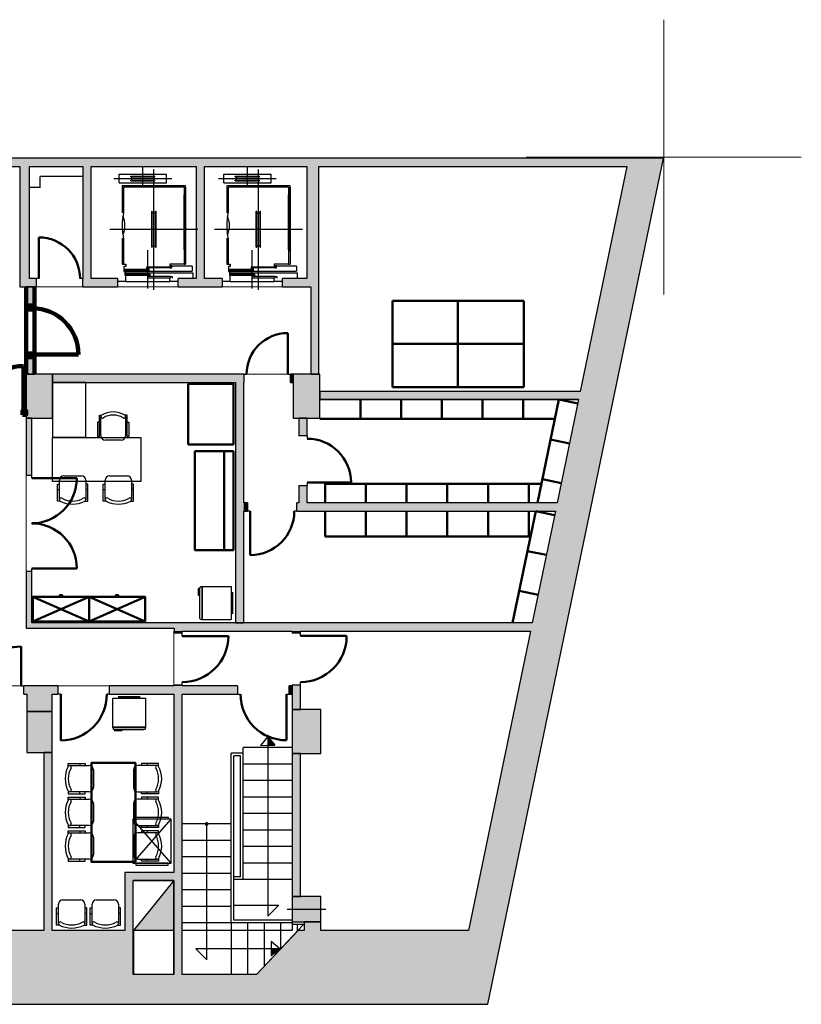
# Model space of a CAD drawing. Header units: metres. Extents: x -1 to 430, y -6 to 34.
# Tile 5 of 5: x 416 to 430, y 13 to 31. Entities that reach past the tile are written whole.
import ezdxf

# ---------------------------------------------------------------- set-up
doc = ezdxf.new("R2010")
doc.units = ezdxf.units.M
doc.linetypes.add('CONTINUA', pattern=[0])
doc.linetypes.add('VERDECKT', pattern=[9.525, 6.35, -3.175])
for name, color, linetype, lineweight in [('3D PS-1 MUR', 7, 'CONTINUA', 25), ('3D PS-1 MUR NOU', 7, 'CONTINUA', 25), ('3D PS-1 PILAR', 7, 'CONTINUA', 25), ('PS-1  REVESTIMENT pintat (blau fosc)', 7, 'CONTINUA', 25), ('PS-1 ESCALES 2D', 7, 'CONTINUA', 25), ('PS-1 MOBLES', 7, 'CONTINUA', 25), ('PS-1 REVESTIMENT  enguixat i pintat (lila)', 7, 'CONTINUA', 25)]:
    doc.layers.add(name, color=color, linetype=linetype, lineweight=lineweight)

# ---------------------------------------------------------------- blocks, each defined once
blk = doc.blocks.new('OBJETO_COMPLEJO_1')
at = {"layer": 'PS-1 ESCALES 2D', "color": 7, "lineweight": 25, "transparency": 33554687}
for start, end in [(90, 270), (270, 90)]:
    blk.add_arc((419.176, 16.121), 0.025, start, end, dxfattribs=at)

msp = doc.modelspace()

# ---------------------------------------------------------------- hatches: boundary and pattern name
at = {"layer": '3D PS-1 MUR', "linetype": 'CONTINUA', "lineweight": 18, "true_color": 0xa0a0a0, "transparency": 33554687}
for points in [[(426.846, 28.23), (403.259, 28.23), (403.259, 28.08), (426.815, 28.08)], [(424.29, 12.841), (427.479, 28.23), (426.846, 28.23), (425.095, 19.781), (425.095, 19.781), (425.064, 19.631), (425.064, 19.631), (423.657, 12.841)], [(415.777, 28.08), (415.777, 26.041), (415.957, 26.041), (415.957, 28.08)], [(417.076, 26.041), (417.076, 28.08), (416.926, 28.08), (416.926, 26.041)], [(419.137, 26.041), (419.137, 28.08), (418.987, 28.08), (418.987, 26.041)], [(421.217, 26.041), (421.217, 28.08), (420.997, 28.08), (420.997, 26.041)], [(416.076, 25.891), (416.076, 26.041), (415.777, 26.041), (415.777, 25.891)], [(416.926, 25.891), (417.556, 25.891), (417.556, 26.041), (416.926, 26.041)], [(418.656, 25.891), (419.458, 25.891), (419.458, 26.041), (418.656, 26.041)], [(420.557, 25.891), (421.217, 25.891), (421.217, 26.041), (420.557, 26.041)], [(421.217, 24.301), (421.217, 25.891), (421.067, 25.891), (421.067, 24.301)], [(419.851, 24.301), (416.376, 24.301), (416.376, 24.151), (419.851, 24.151)], [(420.751, 24.301), (420.701, 24.301), (420.701, 24.151), (420.751, 24.151)], [(419.851, 19.781), (419.851, 24.151), (419.701, 24.151), (419.701, 19.781)], [(421.231, 23.841), (425.936, 23.841), (425.967, 23.991), (421.231, 23.991)], [(415.996, 22.46), (415.996, 23.501), (415.896, 23.501), (415.896, 22.46)], [(420.852, 23.501), (420.852, 23.18), (421.002, 23.18), (421.002, 23.501)], [(421.002, 21.961), (421.002, 22.28), (420.852, 22.28), (420.852, 21.961)], [(419.851, 21.811), (419.919, 21.811), (419.919, 21.961), (419.851, 21.961)], [(425.547, 21.961), (420.818, 21.961), (420.818, 21.811), (425.516, 21.811)], [(415.996, 19.681), (415.996, 20.721), (415.896, 20.721), (415.896, 19.681)], [(418.582, 19.781), (415.996, 19.781), (415.996, 19.681), (418.582, 19.681)], [(425.095, 19.781), (418.582, 19.781), (418.582, 19.631), (425.064, 19.631)], [(418.581, 19.631), (418.581, 19.59), (418.731, 19.59), (418.731, 19.631)], [(420.731, 19.631), (420.731, 19.591), (420.881, 19.591), (420.881, 19.631)], [(416.472, 18.631), (415.851, 18.631), (415.851, 18.481), (416.472, 18.481)], [(419.739, 18.631), (417.412, 18.631), (417.412, 18.481), (419.739, 18.481)], [(418.731, 18.651), (418.581, 18.651), (418.581, 18.631), (418.731, 18.631)], [(420.746, 18.631), (420.677, 18.631), (420.677, 18.481), (420.746, 18.481)], [(420.731, 18.481), (420.731, 18.201), (420.881, 18.201), (420.881, 18.651), (420.731, 18.651), (420.731, 18.631), (420.746, 18.631), (420.746, 18.481)], [(416.366, 18.17), (416.366, 18.481), (415.906, 18.481), (415.906, 18.17)], [(418.581, 18.481), (418.581, 13.381), (418.731, 13.381), (418.731, 18.481)], [(416.366, 14.181), (416.366, 17.42), (416.216, 17.42), (416.216, 14.181)], [(420.731, 17.401), (420.731, 14.801), (420.881, 14.801), (420.881, 17.401)], [(418.581, 15.241), (417.691, 15.241), (417.691, 15.091), (418.581, 15.091)], [(417.691, 15.091), (417.691, 13.381), (417.841, 13.381), (417.841, 15.091)], [(420.951, 14.341), (420.951, 14.185), (421.251, 14.185), (421.251, 14.341)], [(400.756, 12.841), (417.691, 12.841), (417.691, 14.181), (400.756, 14.181)], [(420.079, 13.381), (423.769, 13.381), (423.935, 14.185), (420.838, 14.185)], [(417.691, 12.841), (423.657, 12.841), (423.769, 13.381), (417.691, 13.381)]]:
    msp.add_hatch(color=253, dxfattribs=at).paths.add_polyline_path(points)
at = {"layer": '3D PS-1 MUR NOU', "linetype": 'CONTINUA', "lineweight": 18, "transparency": 33554687}
for points in [[(415.896, 25.891), (415.896, 25.552), (416.046, 25.552), (416.046, 25.891)], [(416.046, 24.301), (416.046, 24.612), (415.896, 24.612), (415.896, 24.301)]]:
    msp.add_hatch(color=220, dxfattribs=at).paths.add_polyline_path(points)
at = {"layer": '3D PS-1 PILAR', "linetype": 'CONTINUA', "lineweight": 18, "transparency": 33554687}
for points in [[(415.896, 23.501), (416.376, 23.501), (416.376, 24.301), (415.896, 24.301)], [(420.751, 23.501), (421.231, 23.501), (421.231, 24.301), (420.751, 24.301)], [(415.906, 17.42), (416.366, 17.42), (416.366, 18.17), (415.906, 18.17)], [(420.731, 17.401), (421.251, 17.401), (421.251, 18.201), (420.731, 18.201)], [(420.731, 14.341), (421.251, 14.341), (421.251, 14.801), (420.731, 14.801)]]:
    msp.add_hatch(color=9, dxfattribs=at).paths.add_polyline_path(points)
at = {"layer": 'PS-1 ESCALES 2D', "lineweight": 25, "transparency": 33554687}
msp.add_hatch(color=9, dxfattribs=at).paths.add_polyline_path([(418.581, 14.184), (418.581, 15.091), (417.843, 14.184)])

# ---------------------------------------------------------------- linework, layer by layer
at = {"layer": '3D PS-1 MUR', "color": 7, "linetype": 'CONTINUA', "lineweight": 25, "transparency": 33554687}
for p, q in [((426.846, 28.23), (403.259, 28.23)), ((424.29, 12.841), (427.479, 28.23)), ((427.479, 28.23), (426.846, 28.23)), ((408.093, 28.08), (415.777, 28.08)), ((415.777, 28.08), (415.777, 26.041)), ((415.957, 26.041), (415.957, 28.08)), ((415.957, 28.08), (416.926, 28.08)), ((416.926, 28.08), (416.926, 26.041)), ((417.076, 26.041), (417.076, 28.08)), ((417.076, 28.08), (418.987, 28.08)), ((418.987, 28.08), (418.987, 26.041)), ((419.137, 26.041), (419.137, 28.08)), ((419.137, 28.08), (420.997, 28.08)), ((420.997, 28.08), (420.997, 26.041)), ((421.217, 28.08), (426.815, 28.08)), ((421.217, 26.041), (421.217, 28.08)), ((426.815, 28.08), (425.967, 23.991)), ((415.777, 26.041), (415.777, 25.891)), ((416.076, 26.041), (415.957, 26.041)), ((416.076, 26.041), (416.076, 25.891)), ((416.126, 26.041), (416.076, 26.041)), ((416.926, 26.041), (416.876, 26.041)), ((416.926, 25.891), (416.926, 26.041)), ((417.556, 26.041), (417.076, 26.041)), ((417.556, 26.041), (417.556, 25.891)), ((418.656, 25.891), (418.656, 26.041)), ((418.987, 26.041), (418.656, 26.041)), ((419.458, 26.041), (419.137, 26.041)), ((419.458, 26.041), (419.458, 25.891)), ((420.557, 25.891), (420.557, 26.041)), ((420.997, 26.041), (420.557, 26.041)), ((421.217, 25.891), (421.217, 26.041)), ((415.777, 25.891), (416.076, 25.891)), ((416.926, 25.891), (417.556, 25.891)), ((418.656, 25.891), (419.458, 25.891)), ((420.557, 25.891), (421.067, 25.891)), ((421.067, 25.891), (421.067, 24.301)), ((421.217, 24.301), (421.217, 25.891)), ((419.851, 24.301), (416.376, 24.301)), ((416.376, 24.301), (416.376, 24.151)), ((419.851, 24.301), (419.851, 24.151)), ((419.851, 24.301), (419.901, 24.301)), ((420.651, 24.301), (420.701, 24.301)), ((420.701, 24.151), (420.701, 24.301)), ((420.751, 24.301), (420.701, 24.301)), ((420.751, 24.151), (420.751, 24.301)), ((421.067, 24.301), (421.217, 24.301)), ((416.376, 24.151), (419.701, 24.151)), ((419.701, 24.151), (419.701, 19.781)), ((419.851, 21.961), (419.851, 24.151)), ((420.701, 24.151), (420.751, 24.151)), ((425.967, 23.991), (421.231, 23.991)), ((421.231, 23.991), (421.231, 23.841)), ((421.231, 23.841), (425.936, 23.841)), ((425.936, 23.841), (425.547, 21.961)), ((415.996, 23.501), (415.896, 23.501)), ((415.896, 23.501), (415.896, 22.46)), ((415.996, 22.46), (415.996, 23.501)), ((420.852, 23.501), (420.852, 23.18)), ((421.002, 23.501), (420.852, 23.501)), ((421.002, 23.18), (421.002, 23.501)), ((421.002, 23.18), (420.852, 23.18)), ((421.002, 23.18), (421.002, 23.13)), ((415.996, 22.46), (415.896, 22.46)), ((415.996, 22.41), (415.996, 22.46)), ((420.852, 22.28), (421.002, 22.28)), ((420.852, 22.28), (420.852, 21.961)), ((421.002, 22.33), (421.002, 22.28)), ((421.002, 21.961), (421.002, 22.28)), ((419.919, 21.961), (419.851, 21.961)), ((419.919, 21.961), (419.919, 21.811)), ((420.818, 21.811), (420.818, 21.961)), ((420.852, 21.961), (420.818, 21.961)), ((425.547, 21.961), (421.002, 21.961)), ((419.851, 21.811), (419.919, 21.811)), ((419.851, 19.781), (419.851, 21.811)), ((419.969, 21.811), (419.919, 21.811)), ((420.818, 21.811), (420.768, 21.811)), ((420.818, 21.811), (425.516, 21.811)), ((425.516, 21.811), (425.095, 19.781)), ((415.996, 21.59), (415.996, 21.591)), ((415.896, 20.721), (415.996, 20.721)), ((415.896, 20.721), (415.896, 19.681)), ((415.996, 20.721), (415.996, 20.771)), ((415.996, 19.781), (415.996, 20.721)), ((418.582, 19.781), (415.996, 19.781)), ((425.095, 19.781), (418.582, 19.781)), ((419.701, 19.781), (419.851, 19.781)), ((415.896, 19.681), (415.996, 19.681)), ((415.996, 19.681), (418.582, 19.681)), ((418.581, 19.631), (418.581, 19.59)), ((418.582, 19.631), (418.581, 19.631)), ((418.731, 19.59), (418.581, 19.59)), ((418.582, 19.681), (418.582, 19.631)), ((418.731, 19.631), (420.731, 19.631)), ((418.731, 19.59), (418.731, 19.631)), ((418.731, 19.54), (418.731, 19.59)), ((420.731, 19.631), (420.731, 19.591)), ((420.881, 19.591), (420.731, 19.591)), ((420.881, 19.631), (425.064, 19.631)), ((420.881, 19.591), (420.881, 19.631)), ((420.881, 19.541), (420.881, 19.591)), ((425.064, 19.631), (423.935, 14.185)), ((415.801, 18.631), (415.851, 18.631)), ((415.851, 18.481), (415.851, 18.631)), ((416.472, 18.631), (415.851, 18.631)), ((416.472, 18.631), (416.472, 18.481)), ((417.412, 18.481), (417.412, 18.631)), ((418.581, 18.631), (417.412, 18.631)), ((418.581, 18.651), (418.731, 18.651)), ((418.581, 18.651), (418.581, 18.631)), ((418.731, 18.651), (418.731, 18.701)), ((418.731, 18.631), (418.731, 18.651)), ((419.739, 18.631), (418.731, 18.631)), ((419.739, 18.631), (419.739, 18.481)), ((420.677, 18.481), (420.677, 18.631)), ((420.731, 18.631), (420.677, 18.631)), ((420.731, 18.651), (420.881, 18.651)), ((420.731, 18.651), (420.731, 18.631)), ((420.881, 18.651), (420.881, 18.701)), ((420.881, 18.201), (420.881, 18.651)), ((415.851, 18.481), (415.906, 18.481)), ((415.906, 18.481), (415.906, 18.17)), ((416.366, 18.481), (416.472, 18.481)), ((416.366, 18.17), (416.366, 18.481)), ((416.522, 18.481), (416.472, 18.481)), ((417.412, 18.481), (417.362, 18.481)), ((417.412, 18.481), (418.581, 18.481)), ((418.581, 18.481), (418.581, 15.241)), ((418.731, 18.481), (419.739, 18.481)), ((418.731, 13.381), (418.731, 18.481)), ((419.739, 18.481), (419.789, 18.481)), ((420.627, 18.481), (420.677, 18.481)), ((420.677, 18.481), (420.731, 18.481)), ((420.731, 18.481), (420.731, 18.201)), ((415.906, 18.17), (416.366, 18.17)), ((420.731, 18.201), (420.881, 18.201)), ((416.366, 17.42), (416.216, 17.42)), ((416.216, 17.42), (416.216, 14.181)), ((416.366, 14.181), (416.366, 17.42)), ((420.731, 17.401), (420.731, 14.801)), ((420.881, 17.401), (420.731, 17.401)), ((420.881, 14.801), (420.881, 17.401)), ((418.581, 15.241), (417.691, 15.241)), ((417.691, 15.241), (417.691, 15.091)), ((417.691, 15.091), (417.691, 14.181)), ((417.841, 15.091), (418.581, 15.091)), ((417.841, 13.381), (417.841, 15.091)), ((418.581, 15.091), (418.581, 13.381)), ((420.731, 14.801), (420.881, 14.801)), ((420.951, 14.341), (420.951, 14.185)), ((421.251, 14.341), (420.951, 14.341)), ((421.251, 14.185), (421.251, 14.341)), ((416.216, 14.181), (410.653, 14.181)), ((417.691, 14.181), (416.366, 14.181)), ((420.838, 14.185), (420.079, 13.381)), ((420.951, 14.185), (420.838, 14.185)), ((423.935, 14.185), (421.251, 14.185)), ((418.581, 13.381), (417.841, 13.381)), ((420.079, 13.381), (418.731, 13.381)), ((400.756, 12.841), (417.691, 12.841)), ((417.691, 12.841), (423.657, 12.841)), ((423.657, 12.841), (424.29, 12.841))]:
    msp.add_line(p, q, dxfattribs=at)
at = {"layer": '3D PS-1 MUR', "color": 202, "linetype": 'CONTINUA', "lineweight": 50, "transparency": 33554687}
for p, q in [((416.126, 26.041), (416.126, 26.791)), ((420.651, 24.301), (420.651, 25.051)), ((415.996, 22.41), (416.816, 22.41)), ((421.002, 22.33), (421.802, 22.33)), ((419.969, 21.811), (419.969, 21.011)), ((415.996, 20.771), (416.816, 20.771)), ((418.731, 19.54), (419.571, 19.54)), ((420.881, 19.541), (421.721, 19.541)), ((415.801, 18.631), (415.801, 19.349)), ((416.522, 18.481), (416.522, 17.641)), ((420.627, 18.481), (420.627, 17.643))]:
    msp.add_line(p, q, dxfattribs=at)
for centre, radius, start, end in [((416.126, 26.041), 0.75, 0, 90), ((420.651, 24.301), 0.75, 90, 180), ((421.002, 22.33), 0.8, 0, 90), ((415.996, 22.41), 0.819, 270, 0), ((419.969, 21.811), 0.799, 270, 0), ((415.996, 20.771), 0.819, 0, 90), ((418.731, 19.54), 0.839, 270, 0), ((420.881, 19.541), 0.84, 270, 0), ((415.801, 18.631), 0.718, 90, 180), ((416.522, 18.481), 0.84, 270, 0), ((420.627, 18.481), 0.837, 180, 270)]:
    msp.add_arc(centre, radius, start, end, dxfattribs=at)
at = {"layer": '3D PS-1 MUR NOU', "color": 7, "linetype": 'CONTINUA', "lineweight": 25, "transparency": 33554687}
for p, q in [((415.896, 25.891), (415.896, 25.552)), ((416.046, 25.891), (415.896, 25.891)), ((416.046, 25.552), (416.046, 25.891)), ((416.046, 25.552), (415.896, 25.552)), ((415.896, 24.612), (416.046, 24.612)), ((415.896, 24.612), (415.896, 24.301)), ((416.046, 24.301), (416.046, 24.612)), ((415.896, 24.301), (416.046, 24.301))]:
    msp.add_line(p, q, dxfattribs=at)
at = {"layer": '3D PS-1 MUR NOU', "color": 240, "linetype": 'CONTINUA', "lineweight": 140, "transparency": 33554687}
for p, q in [((416.006, 24.662), (416.846, 24.662)), ((415.846, 23.634), (415.846, 24.452))]:
    msp.add_line(p, q, dxfattribs=at)
for points in [[(415.936, 25.552), (415.936, 25.482), (416.006, 25.482), (416.006, 25.552), (415.936, 25.552)], [(415.936, 24.682), (415.936, 24.612), (416.006, 24.612), (416.006, 24.682), (415.936, 24.682)], [(415.826, 23.564), (415.896, 23.564), (415.896, 23.634), (415.826, 23.634), (415.826, 23.564)]]:
    msp.add_lwpolyline(points, close=True, dxfattribs=at)
for centre, radius, start, end in [((416.006, 24.662), 0.84, 0, 90), ((415.846, 23.634), 0.818, 90, 180)]:
    msp.add_arc(centre, radius, start, end, dxfattribs=at)
at = {"layer": '3D PS-1 PILAR', "color": 7, "linetype": 'CONTINUA', "lineweight": 25, "transparency": 33554687}
for p, q in [((416.376, 24.301), (415.896, 24.301)), ((415.896, 24.301), (415.896, 23.501)), ((416.376, 23.501), (416.376, 24.301)), ((421.231, 24.301), (420.751, 24.301)), ((420.751, 24.301), (420.751, 23.501)), ((421.231, 23.501), (421.231, 24.301)), ((415.896, 23.501), (416.376, 23.501)), ((420.751, 23.501), (421.231, 23.501)), ((416.366, 18.17), (415.906, 18.17)), ((415.906, 18.17), (415.906, 17.42)), ((416.366, 17.42), (416.366, 18.17)), ((421.251, 18.201), (420.731, 18.201)), ((420.731, 18.201), (420.731, 17.401)), ((421.251, 17.401), (421.251, 18.201)), ((415.906, 17.42), (416.366, 17.42)), ((420.731, 17.401), (421.251, 17.401)), ((421.251, 14.801), (420.731, 14.801)), ((420.731, 14.801), (420.731, 14.341)), ((421.251, 14.341), (421.251, 14.801)), ((420.731, 14.341), (421.251, 14.341))]:
    msp.add_line(p, q, dxfattribs=at)
at = {"layer": 'PS-1  REVESTIMENT pintat (blau fosc)', "color": 180, "linetype": 'CONTINUA', "lineweight": 13, "transparency": 33554687}
for p, q in [((410.828, 28.08), (415.777, 28.08)), ((415.777, 28.08), (415.777, 25.891)), ((415.777, 25.891), (415.896, 25.891)), ((416.926, 25.891), (417.556, 25.891)), ((418.656, 25.891), (419.458, 25.891)), ((420.557, 25.891), (421.067, 25.891)), ((420.557, 25.891), (421.067, 25.891)), ((421.067, 25.891), (421.067, 24.301)), ((415.896, 24.301), (415.896, 23.634)), ((415.896, 24.301), (415.896, 22.46)), ((419.851, 24.301), (416.046, 24.301)), ((421.067, 24.301), (420.701, 24.301)), ((415.896, 20.721), (415.896, 19.681)), ((415.896, 19.681), (418.582, 19.681)), ((418.582, 19.681), (418.581, 19.59)), ((416.472, 18.631), (415.851, 18.631)), ((418.581, 18.631), (417.412, 18.631)), ((418.581, 18.651), (418.581, 18.631))]:
    msp.add_line(p, q, dxfattribs=at)
at = {"layer": 'PS-1  REVESTIMENT pintat (blau fosc)', "color": 180, "linetype": 'VERDECKT', "lineweight": 13, "transparency": 33554687}
for p, q in [((416.046, 25.891), (416.926, 25.891)), ((417.556, 25.891), (418.656, 25.891)), ((419.458, 25.891), (420.557, 25.891)), ((420.701, 24.301), (419.851, 24.301)), ((415.896, 22.46), (415.896, 20.721)), ((418.581, 19.59), (418.581, 18.651)), ((415.851, 18.631), (414.314, 18.631)), ((417.412, 18.631), (416.472, 18.631))]:
    msp.add_line(p, q, dxfattribs=at)
at = {"layer": 'PS-1 ESCALES 2D', "color": 52, "linetype": 'CONTINUA', "lineweight": 13, "transparency": 33554687}
for p, q in [((427.486, 30.752), (427.486, 25.752)), ((429.986, 28.252), (424.986, 28.252))]:
    msp.add_line(p, q, dxfattribs=at)
at = {"layer": 'PS-1 ESCALES 2D', "color": 7, "lineweight": 25, "transparency": 33554687}
for p, q in [((417.586, 27.783), (417.586, 27.943)), ((417.586, 27.943), (418.446, 27.943)), ((418.016, 27.713), (418.016, 28.061)), ((418.216, 25.835), (418.216, 28.026)), ((418.446, 27.783), (418.446, 27.943)), ((419.486, 27.943), (420.346, 27.943)), ((419.486, 27.783), (419.486, 27.943)), ((419.916, 27.713), (419.916, 28.061)), ((420.116, 25.835), (420.116, 28.026)), ((420.346, 27.783), (420.346, 27.943)), ((416.926, 27.901), (416.146, 27.901)), ((416.146, 27.701), (416.146, 27.901)), ((417.491, 27.863), (418.541, 27.863)), ((417.586, 27.783), (418.446, 27.783)), ((417.796, 27.903), (418.236, 27.903)), ((417.796, 27.893), (417.796, 27.903)), ((417.796, 27.893), (418.236, 27.893)), ((417.796, 27.823), (417.796, 27.833)), ((417.796, 27.833), (418.236, 27.833)), ((417.796, 27.823), (418.236, 27.823)), ((417.816, 27.833), (417.816, 27.893)), ((418.216, 27.833), (418.216, 27.893)), ((418.236, 27.893), (418.236, 27.903)), ((418.236, 27.823), (418.236, 27.833)), ((419.391, 27.863), (420.441, 27.863)), ((419.486, 27.783), (420.346, 27.783)), ((419.696, 27.893), (419.696, 27.903)), ((419.696, 27.903), (420.136, 27.903)), ((419.696, 27.893), (420.136, 27.893)), ((419.696, 27.833), (420.136, 27.833)), ((419.696, 27.823), (419.696, 27.833)), ((419.696, 27.823), (420.136, 27.823)), ((419.716, 27.833), (419.716, 27.893)), ((420.116, 27.833), (420.116, 27.893)), ((420.136, 27.893), (420.136, 27.903)), ((420.136, 27.823), (420.136, 27.833)), ((416.146, 27.701), (415.946, 27.701)), ((418.791, 27.731), (417.641, 27.731)), ((417.641, 27.731), (417.641, 27.239)), ((418.766, 27.706), (417.666, 27.706)), ((417.666, 27.706), (417.666, 27.251)), ((418.766, 27.706), (418.766, 26.306)), ((418.791, 26.541), (418.791, 27.731)), ((418.791, 27.706), (418.791, 26.306)), ((419.541, 27.731), (419.541, 27.239)), ((420.691, 27.731), (419.541, 27.731)), ((419.566, 27.706), (419.566, 27.251)), ((420.666, 27.706), (419.566, 27.706)), ((420.666, 27.706), (420.666, 26.306)), ((420.691, 26.541), (420.691, 27.731)), ((420.691, 27.706), (420.691, 26.306)), ((418.766, 26.566), (418.766, 27.566)), ((420.666, 26.566), (420.666, 27.566)), ((417.666, 27.251), (417.641, 27.251)), ((418.176, 27.266), (418.186, 27.266)), ((418.176, 26.616), (418.176, 27.266)), ((418.186, 26.616), (418.186, 27.266)), ((418.186, 27.241), (418.246, 27.241)), ((418.246, 27.266), (418.256, 27.266)), ((418.246, 26.616), (418.246, 27.266)), ((418.256, 26.616), (418.256, 27.266)), ((419.566, 27.251), (419.541, 27.251)), ((420.076, 26.616), (420.076, 27.266)), ((420.076, 27.266), (420.086, 27.266)), ((420.086, 26.616), (420.086, 27.266)), ((420.086, 27.241), (420.146, 27.241)), ((420.146, 26.616), (420.146, 27.266)), ((420.146, 27.266), (420.156, 27.266)), ((420.156, 26.616), (420.156, 27.266)), ((417.416, 26.941), (419.016, 26.941)), ((419.316, 26.941), (420.916, 26.941)), ((417.641, 26.775), (417.641, 26.306)), ((417.666, 26.761), (417.641, 26.761)), ((417.666, 26.761), (417.666, 26.306)), ((419.541, 26.775), (419.541, 26.306)), ((419.566, 26.761), (419.541, 26.761)), ((419.566, 26.761), (419.566, 26.306)), ((418.106, 25.862), (418.106, 26.56)), ((418.176, 26.616), (418.186, 26.616)), ((418.186, 26.641), (418.246, 26.641)), ((418.246, 26.616), (418.256, 26.616)), ((420.006, 25.862), (420.006, 26.56)), ((420.076, 26.616), (420.086, 26.616)), ((420.086, 26.641), (420.146, 26.641)), ((420.146, 26.616), (420.156, 26.616)), ((417.641, 26.306), (417.706, 26.306)), ((417.671, 26.176), (418.911, 26.176)), ((418.099, 26.192), (417.677, 26.192)), ((418.513, 26.237), (418.091, 26.237)), ((418.911, 26.27), (418.506, 26.27)), ((418.766, 26.306), (418.791, 26.306)), ((418.911, 26.27), (418.911, 26.176)), ((419.541, 26.306), (419.606, 26.306)), ((419.571, 26.176), (420.811, 26.176)), ((419.999, 26.192), (419.577, 26.192)), ((420.413, 26.237), (419.991, 26.237)), ((420.811, 26.27), (420.406, 26.27)), ((420.666, 26.306), (420.691, 26.306)), ((420.811, 26.27), (420.811, 26.176)), ((417.706, 25.991), (417.556, 25.991)), ((418.113, 26.124), (417.691, 26.124)), ((417.706, 26.051), (417.706, 26.102)), ((417.706, 25.991), (417.706, 26.051)), ((417.706, 25.991), (418.506, 25.991)), ((418.521, 26.079), (418.099, 26.079)), ((418.506, 25.991), (418.506, 26.051)), ((418.656, 25.991), (418.506, 25.991)), ((419.606, 25.991), (419.456, 25.991)), ((420.013, 26.124), (419.591, 26.124)), ((419.606, 26.051), (419.606, 26.102)), ((419.606, 25.991), (419.606, 26.051)), ((419.606, 25.991), (420.406, 25.991)), ((420.421, 26.079), (419.999, 26.079)), ((420.406, 25.991), (420.406, 26.051)), ((420.556, 25.991), (420.406, 25.991)), ((425.936, 23.841), (421.231, 23.841)), ((420.285, 17.711), (420.157, 17.55)), ((420.285, 17.711), (420.416, 17.552)), ((420.286, 17.71), (420.286, 14.446)), ((419.621, 14.321), (419.621, 17.411)), ((419.841, 17.411), (419.621, 17.411)), ((419.841, 15.111), (419.841, 17.511)), ((420.731, 17.511), (419.841, 17.511)), ((420.157, 17.55), (420.416, 17.552)), ((419.671, 14.371), (419.671, 17.361)), ((419.791, 17.361), (419.671, 17.361)), ((419.791, 15.161), (419.791, 17.361)), ((420.731, 17.211), (419.841, 17.211)), ((420.731, 16.911), (419.841, 16.911)), ((420.731, 16.611), (419.841, 16.611)), ((420.731, 16.311), (419.841, 16.311)), ((417.832, 15.409), (418.531, 16.206)), ((418.531, 15.409), (417.832, 16.206)), ((419.621, 16.121), (418.731, 16.121)), ((419.176, 13.651), (419.176, 16.121)), ((420.731, 16.011), (419.841, 16.011)), ((419.621, 15.821), (418.731, 15.821)), ((420.731, 15.711), (419.841, 15.711)), ((419.621, 15.521), (418.731, 15.521)), ((420.731, 15.411), (419.841, 15.411)), ((418.581, 15.091), (417.841, 15.091)), ((417.841, 14.181), (417.841, 15.091)), ((418.581, 15.091), (417.843, 14.184)), ((418.581, 14.181), (418.581, 15.091)), ((419.621, 15.221), (418.731, 15.221)), ((419.791, 15.161), (419.671, 15.161)), ((420.731, 15.111), (419.671, 15.111)), ((419.621, 14.921), (418.731, 14.921)), ((419.621, 14.621), (418.731, 14.621)), ((419.671, 14.646), (420.486, 14.646)), ((420.486, 14.646), (420.286, 14.446)), ((420.641, 14.571), (421.341, 14.571)), ((420.731, 14.371), (419.671, 14.371)), ((420.731, 14.341), (420.731, 14.291)), ((418.581, 14.181), (417.841, 14.181)), ((418.581, 14.184), (417.843, 14.184)), ((419.621, 14.321), (418.731, 14.321)), ((420.731, 14.181), (418.731, 14.181)), ((420.731, 14.321), (419.621, 14.321)), ((419.621, 14.321), (419.621, 13.381)), ((419.921, 14.321), (419.921, 13.381)), ((420.937, 14.291), (420.079, 13.381)), ((420.221, 14.321), (420.221, 13.532)), ((420.521, 14.321), (420.521, 13.85)), ((420.731, 14.291), (420.731, 14.181)), ((420.937, 14.291), (420.731, 14.291)), ((420.821, 14.291), (420.821, 14.168)), ((420.346, 13.981), (420.348, 13.721)), ((420.507, 13.852), (420.346, 13.981)), ((420.506, 13.851), (418.976, 13.851)), ((419.176, 13.651), (418.976, 13.851)), ((420.507, 13.852), (420.348, 13.721))]:
    msp.add_line(p, q, dxfattribs=at)
at = {"layer": 'PS-1 ESCALES 2D', "color": 202, "linetype": 'VERDECKT', "lineweight": 50, "transparency": 33554687}
for p, q in [((424.942, 25.638), (422.552, 25.638)), ((422.552, 24.068), (422.552, 25.638)), ((423.743, 24.068), (423.743, 25.638)), ((424.942, 24.068), (424.942, 25.638)), ((424.942, 24.853), (422.552, 24.853)), ((422.552, 24.068), (424.942, 24.068))]:
    msp.add_line(p, q, dxfattribs=at)
at = {"layer": 'PS-1 ESCALES 2D', "color": 22, "linetype": 'CONTINUA', "lineweight": 25, "transparency": 33554687}
for p, q in [((417.843, 14.184), (417.843, 13.387)), ((418.581, 13.387), (418.581, 14.184)), ((417.843, 13.387), (418.581, 13.387))]:
    msp.add_line(p, q, dxfattribs=at)
at = {"layer": 'PS-1 ESCALES 2D', "color": 7, "lineweight": 25, "transparency": 33554687}
for points in [[(417.666, 26.306), (417.706, 26.306), (417.706, 26.265), (417.671, 26.265), (417.671, 26.169), (417.711, 26.169)], [(417.707, 26.175), (417.677, 26.175), (417.677, 26.214), (418.099, 26.214), (418.099, 26.192), (418.129, 26.192), (418.129, 26.229), (418.109, 26.229)], [(418.121, 26.22), (418.091, 26.22), (418.091, 26.259), (418.513, 26.259), (418.513, 26.237), (418.543, 26.237), (418.543, 26.274), (418.523, 26.274)], [(418.766, 26.306), (418.506, 26.306), (418.506, 26.265), (418.536, 26.265)], [(419.566, 26.306), (419.606, 26.306), (419.606, 26.265), (419.571, 26.265), (419.571, 26.169), (419.611, 26.169)], [(419.607, 26.175), (419.577, 26.175), (419.577, 26.214), (419.999, 26.214), (419.999, 26.192), (420.029, 26.192), (420.029, 26.229), (420.009, 26.229)], [(420.021, 26.22), (419.991, 26.22), (419.991, 26.259), (420.413, 26.259), (420.413, 26.237), (420.443, 26.237), (420.443, 26.274), (420.423, 26.274)], [(420.666, 26.306), (420.406, 26.306), (420.406, 26.265), (420.436, 26.265)], [(417.684, 26.146), (418.924, 26.146), (418.924, 26.051)], [(417.721, 26.141), (417.691, 26.141), (417.691, 26.102), (418.113, 26.102), (418.113, 26.124), (418.143, 26.124), (418.143, 26.087), (418.123, 26.087)], [(418.129, 26.096), (418.099, 26.096), (418.099, 26.057), (418.521, 26.057), (418.521, 26.079), (418.551, 26.079), (418.551, 26.051)], [(419.584, 26.146), (420.824, 26.146), (420.824, 26.051)], [(419.621, 26.141), (419.591, 26.141), (419.591, 26.102), (420.013, 26.102), (420.013, 26.124), (420.043, 26.124), (420.043, 26.087), (420.023, 26.087)], [(420.029, 26.096), (419.999, 26.096), (419.999, 26.057), (420.421, 26.057), (420.421, 26.079), (420.451, 26.079), (420.451, 26.051)]]:
    msp.add_lwpolyline(points, dxfattribs=at)
for points in [[(417.832, 16.206), (417.832, 15.409), (418.531, 15.409), (418.531, 16.206), (417.832, 16.206)], [(417.887, 16.206), (417.887, 16.247), (418.478, 16.247), (418.478, 16.206), (417.887, 16.206)], [(417.887, 15.409), (417.887, 15.369), (418.478, 15.369), (418.478, 15.409), (417.887, 15.409)]]:
    msp.add_lwpolyline(points, close=True, dxfattribs=at)
for centre, radius, start, end in [((418.854, 27.006), 1.213, 168.3473, 191.6527), ((420.754, 27.006), 1.213, 168.3473, 191.6527), ((417.292, 27.006), 0.399, 334.7815, 25.2185), ((419.192, 27.006), 0.399, 334.7815, 25.2185), ((412.163, 17.372), 8.139, 1.2603, 2.2995), ((412.163, 17.372), 8.149, 1.2593, 2.2068), ((412.163, 17.372), 8.159, 1.2583, 2.1144), ((412.163, 17.372), 8.169, 1.2573, 2.0224), ((412.163, 17.372), 8.179, 1.2563, 1.9309), ((412.163, 17.372), 8.189, 1.2553, 1.8398), ((412.163, 17.372), 8.199, 1.2542, 1.7491), ((412.163, 17.372), 8.209, 1.2532, 1.6588), ((412.163, 17.372), 8.219, 1.2522, 1.5689), ((412.163, 17.372), 8.229, 1.2512, 1.4794), ((412.163, 17.372), 8.239, 1.2502, 1.3903), ((412.163, 17.372), 8.249, 1.2492, 1.3016), ((420.168, 21.974), 8.139, 271.2603, 272.2995), ((420.168, 21.974), 8.149, 271.2593, 272.2068), ((420.168, 21.974), 8.159, 271.2583, 272.1144), ((420.168, 21.974), 8.169, 271.2573, 272.0224), ((420.168, 21.974), 8.179, 271.2563, 271.9309), ((420.168, 21.974), 8.189, 271.2553, 271.8398), ((420.168, 21.974), 8.199, 271.2542, 271.7491), ((420.168, 21.974), 8.209, 271.2532, 271.6588), ((420.168, 21.974), 8.219, 271.2522, 271.5689), ((420.168, 21.974), 8.229, 271.2512, 271.4794), ((420.168, 21.974), 8.239, 271.2502, 271.3903), ((420.168, 21.974), 8.249, 271.2492, 271.3016)]:
    msp.add_arc(centre, radius, start, end, dxfattribs=at)
at = {"layer": 'PS-1 MOBLES', "lineweight": 50, "transparency": 33554687}
for p, q in [((421.971, 23.501), (421.971, 23.841)), ((422.711, 23.501), (422.711, 23.841)), ((423.451, 23.501), (423.451, 23.841)), ((424.191, 23.501), (424.191, 23.841)), ((424.931, 23.501), (424.931, 23.841)), ((425.189, 21.961), (425.579, 23.841)), ((425.579, 23.841), (425.922, 23.77)), ((425.506, 23.491), (421.231, 23.491)), ((425.429, 23.116), (425.771, 23.045)), ((419.491, 22.902), (419.491, 21.102)), ((425.279, 22.392), (425.621, 22.321)), ((421.331, 22.311), (425.262, 22.311)), ((421.331, 21.961), (421.331, 22.311)), ((422.071, 21.961), (422.071, 22.311)), ((422.811, 21.961), (422.811, 22.311)), ((423.551, 21.961), (423.551, 22.311)), ((424.291, 21.961), (424.291, 22.311)), ((425.031, 21.961), (425.031, 22.311)), ((421.331, 21.351), (421.331, 21.811)), ((422.071, 21.351), (422.071, 21.811)), ((422.811, 21.351), (422.811, 21.811)), ((423.551, 21.351), (423.551, 21.811)), ((424.291, 21.351), (424.291, 21.811)), ((424.738, 19.781), (425.158, 21.811)), ((425.031, 21.351), (425.031, 21.811)), ((425.158, 21.811), (425.501, 21.74)), ((421.331, 21.351), (425.063, 21.351)), ((425.008, 21.086), (425.351, 21.015)), ((416.017, 20.256), (417.037, 19.806)), ((417.037, 20.256), (416.017, 19.806)), ((417.037, 19.806), (418.057, 20.256)), ((418.057, 19.806), (417.037, 20.256)), ((424.858, 20.362), (425.201, 20.291))]:
    msp.add_line(p, q, dxfattribs=at)
at = {"layer": 'PS-1 MOBLES', "color": 180, "transparency": 33554687}
for p, q in [((417.251, 23.181), (417.251, 23.534)), ((417.701, 23.534), (417.701, 23.181)), ((417.225, 23.301), (417.251, 23.301)), ((417.728, 23.301), (417.701, 23.301)), ((416.976, 23.151), (416.376, 23.151)), ((417.621, 23.101), (417.331, 23.101)), ((419.079, 20.439), (419.087, 20.439)), ((419.087, 20.439), (419.087, 19.839)), ((419.087, 20.433), (419.097, 20.433)), ((419.097, 20.439), (419.622, 20.439)), ((419.097, 20.439), (419.097, 19.839)), ((419.622, 20.439), (419.622, 19.839)), ((419.047, 20.405), (419.026, 20.405)), ((419.026, 20.275), (419.026, 20.405)), ((419.047, 20.275), (419.026, 20.275)), ((419.031, 20.399), (419.031, 20.281)), ((419.047, 20.399), (419.031, 20.399)), ((419.047, 20.281), (419.031, 20.281)), ((419.047, 20.408), (419.047, 19.871)), ((419.639, 20.34), (419.639, 19.941)), ((419.648, 20.34), (419.648, 19.941)), ((419.079, 19.839), (419.087, 19.839)), ((419.087, 19.845), (419.097, 19.845)), ((419.097, 19.839), (419.622, 19.839)), ((417.467, 17.887), (417.467, 18.412)), ((417.467, 18.412), (418.067, 18.412)), ((417.567, 18.438), (417.965, 18.438)), ((417.567, 18.429), (417.965, 18.429)), ((418.067, 17.887), (418.067, 18.412)), ((417.467, 17.887), (418.067, 17.887)), ((417.467, 17.877), (418.067, 17.877)), ((417.467, 17.869), (417.467, 17.877)), ((417.473, 17.877), (417.473, 17.887)), ((417.499, 17.837), (418.036, 17.837)), ((417.501, 17.837), (417.501, 17.815)), ((417.632, 17.815), (417.501, 17.815)), ((417.507, 17.837), (417.507, 17.821)), ((417.507, 17.821), (417.626, 17.821)), ((417.626, 17.837), (417.626, 17.821)), ((417.632, 17.837), (417.632, 17.815)), ((418.061, 17.877), (418.061, 17.887)), ((418.067, 17.869), (418.067, 17.877))]:
    msp.add_line(p, q, dxfattribs=at)
at = {"layer": 'PS-1 MOBLES', "color": 180, "linetype": 'CONTINUA', "transparency": 33554687}
for p, q in [((416.578, 22.455), (416.898, 22.455)), ((417.41, 22.455), (417.73, 22.455)), ((416.498, 22.021), (416.498, 22.375)), ((416.978, 22.375), (416.978, 22.021)), ((417.008, 22.305), (416.983, 22.305)), ((417.33, 22.021), (417.33, 22.375)), ((417.81, 22.375), (417.81, 22.021)), ((417.84, 22.305), (417.815, 22.305)), ((416.463, 22.205), (416.498, 22.205)), ((417.013, 22.205), (416.978, 22.205)), ((417.295, 22.205), (417.33, 22.205)), ((417.845, 22.205), (417.81, 22.205)), ((416.868, 17.22), (416.868, 17.185)), ((418.093, 17.22), (418.093, 17.185)), ((416.685, 17.185), (417.038, 17.185)), ((417.118, 17.105), (417.118, 16.785)), ((417.843, 17.105), (417.843, 16.785)), ((418.276, 17.185), (417.923, 17.185)), ((417.038, 16.705), (416.685, 16.705)), ((416.868, 16.67), (416.868, 16.705)), ((416.968, 16.675), (416.968, 16.7)), ((417.923, 16.705), (418.276, 16.705)), ((417.993, 16.675), (417.993, 16.7)), ((418.093, 16.67), (418.093, 16.705)), ((416.685, 16.572), (417.038, 16.572)), ((416.868, 16.607), (416.868, 16.572)), ((417.118, 16.492), (417.118, 16.172)), ((417.843, 16.492), (417.843, 16.172)), ((418.276, 16.572), (417.923, 16.572)), ((418.093, 16.607), (418.093, 16.572)), ((417.038, 16.092), (416.685, 16.092)), ((416.685, 15.96), (417.038, 15.96)), ((416.868, 16.057), (416.868, 16.092)), ((416.868, 15.995), (416.868, 15.96)), ((416.968, 16.062), (416.968, 16.087)), ((417.923, 16.092), (418.276, 16.092)), ((418.276, 15.96), (417.923, 15.96)), ((417.993, 16.062), (417.993, 16.087)), ((418.093, 16.057), (418.093, 16.092)), ((418.093, 15.995), (418.093, 15.96)), ((417.118, 15.88), (417.118, 15.56)), ((417.843, 15.88), (417.843, 15.56)), ((417.038, 15.48), (416.685, 15.48)), ((416.868, 15.445), (416.868, 15.48)), ((416.968, 15.45), (416.968, 15.475)), ((417.923, 15.48), (418.276, 15.48)), ((417.993, 15.45), (417.993, 15.475)), ((418.093, 15.445), (418.093, 15.48)), ((416.562, 14.743), (416.882, 14.743)), ((417.174, 14.743), (417.494, 14.743)), ((416.482, 14.31), (416.482, 14.663)), ((416.962, 14.663), (416.962, 14.31)), ((416.992, 14.593), (416.967, 14.593)), ((417.094, 14.31), (417.094, 14.663)), ((417.574, 14.663), (417.574, 14.31)), ((417.604, 14.593), (417.579, 14.593)), ((416.447, 14.493), (416.482, 14.493)), ((416.997, 14.493), (416.962, 14.493)), ((417.059, 14.493), (417.094, 14.493)), ((417.609, 14.493), (417.574, 14.493))]:
    msp.add_line(p, q, dxfattribs=at)
at = {"layer": 'PS-1 MOBLES', "color": 180, "transparency": 33554687}
for points in [[(416.976, 24.151), (416.376, 24.151), (416.376, 23.151), (416.976, 23.151), (416.976, 24.151)], [(416.376, 23.151), (417.976, 23.151), (417.976, 22.351), (416.376, 22.351), (416.376, 23.151)]]:
    msp.add_lwpolyline(points, close=True, dxfattribs=at)
at = {"layer": 'PS-1 MOBLES', "lineweight": 50, "transparency": 33554687}
for points in [[(418.841, 23.025), (419.661, 23.025), (419.661, 24.125), (418.841, 24.125), (418.841, 23.025)], [(419.661, 22.902), (418.961, 22.902), (418.961, 21.102), (419.661, 21.102), (419.661, 22.902)], [(417.037, 19.806), (416.017, 19.806), (416.017, 20.256), (417.037, 20.256), (417.037, 19.806)], [(416.527, 20.256), (416.552, 20.281), (416.502, 20.281), (416.527, 20.256)], [(418.057, 19.806), (417.037, 19.806), (417.037, 20.256), (418.057, 20.256), (418.057, 19.806)], [(417.547, 20.256), (417.572, 20.281), (417.522, 20.281), (417.547, 20.256)], [(417.88, 15.432), (417.88, 17.232), (417.08, 17.232), (417.08, 15.432), (417.88, 15.432)]]:
    msp.add_lwpolyline(points, close=True, dxfattribs=at)
at = {"layer": 'PS-1 MOBLES', "color": 180, "transparency": 33554687}
for points in [[(417.225, 23.429), (417.194, 23.429), (417.194, 23.169), (417.225, 23.169), (417.225, 23.559), (417.265, 23.559)], [(417.728, 23.429), (417.759, 23.429), (417.759, 23.169), (417.728, 23.169), (417.728, 23.559), (417.688, 23.559)]]:
    msp.add_lwpolyline(points, dxfattribs=at)
at = {"layer": 'PS-1 MOBLES', "color": 180, "linetype": 'CONTINUA', "transparency": 33554687}
for points in [[(416.513, 21.995), (416.463, 21.995), (416.463, 22.205), (416.463, 22.305), (416.498, 22.305)], [(416.962, 21.995), (417.013, 21.995), (417.013, 22.205), (417.013, 22.305), (416.978, 22.305)], [(417.346, 21.995), (417.295, 21.995), (417.295, 22.205), (417.295, 22.305), (417.33, 22.305)], [(417.795, 21.995), (417.845, 21.995), (417.845, 22.205), (417.845, 22.305), (417.81, 22.305)], [(416.658, 17.169), (416.658, 17.22), (416.868, 17.22), (416.968, 17.22), (416.968, 17.185)], [(418.303, 17.169), (418.303, 17.22), (418.093, 17.22), (417.993, 17.22), (417.993, 17.185)], [(416.658, 16.72), (416.658, 16.67), (416.868, 16.67), (416.968, 16.67), (416.968, 16.705)], [(418.303, 16.72), (418.303, 16.67), (418.093, 16.67), (417.993, 16.67), (417.993, 16.705)], [(416.658, 16.557), (416.658, 16.607), (416.868, 16.607), (416.968, 16.607), (416.968, 16.572)], [(418.303, 16.557), (418.303, 16.607), (418.093, 16.607), (417.993, 16.607), (417.993, 16.572)], [(416.658, 16.108), (416.658, 16.057), (416.868, 16.057), (416.968, 16.057), (416.968, 16.092)], [(416.658, 15.944), (416.658, 15.995), (416.868, 15.995), (416.968, 15.995), (416.968, 15.96)], [(418.303, 16.108), (418.303, 16.057), (418.093, 16.057), (417.993, 16.057), (417.993, 16.092)], [(418.303, 15.944), (418.303, 15.995), (418.093, 15.995), (417.993, 15.995), (417.993, 15.96)], [(416.658, 15.495), (416.658, 15.445), (416.868, 15.445), (416.968, 15.445), (416.968, 15.48)], [(418.303, 15.495), (418.303, 15.445), (418.093, 15.445), (417.993, 15.445), (417.993, 15.48)], [(416.497, 14.283), (416.447, 14.283), (416.447, 14.493), (416.447, 14.593), (416.482, 14.593)], [(416.946, 14.283), (416.997, 14.283), (416.997, 14.493), (416.997, 14.593), (416.962, 14.593)], [(417.11, 14.283), (417.059, 14.283), (417.059, 14.493), (417.059, 14.593), (417.094, 14.593)], [(417.559, 14.283), (417.609, 14.283), (417.609, 14.493), (417.609, 14.593), (417.574, 14.593)]]:
    msp.add_lwpolyline(points, dxfattribs=at)
at = {"layer": 'PS-1 MOBLES', "color": 180, "transparency": 33554687}
for centre, radius, start, end in [((417.281, 23.534), 0.03, 123.8288, 302.666), ((417.476, 23.199), 0.418, 59.5867, 120.4133), ((417.476, 23.22), 0.34, 58.2704, 121.7296), ((417.671, 23.534), 0.03, 237.334, 56.1712), ((417.331, 23.181), 0.08, 180, 270), ((417.621, 23.181), 0.08, 270, 0), ((419.079, 20.408), 0.0315, 90, 180), ((419.079, 19.871), 0.0315, 180, 270), ((417.499, 17.869), 0.0315, 180, 270), ((418.036, 17.869), 0.0315, 270, 0)]:
    msp.add_arc(centre, radius, start, end, dxfattribs=at)
at = {"layer": 'PS-1 MOBLES', "color": 180, "linetype": 'CONTINUA', "transparency": 33554687}
for centre, radius, start, end in [((416.578, 22.375), 0.08, 90, 180), ((416.898, 22.375), 0.08, 0, 90), ((417.41, 22.375), 0.08, 90, 180), ((417.73, 22.375), 0.08, 0, 90), ((416.528, 22.021), 0.03, 57.334, 241.1475), ((416.738, 22.39), 0.395, 240.6158, 299.3842), ((416.948, 22.021), 0.03, 298.8525, 122.666), ((417.36, 22.021), 0.03, 57.334, 241.1475), ((417.57, 22.39), 0.395, 240.6158, 299.3842), ((417.78, 22.021), 0.03, 298.8525, 122.666), ((416.738, 22.415), 0.476, 241.8933, 298.1067), ((417.57, 22.415), 0.476, 241.8933, 298.1067), ((417.079, 16.945), 0.476, 151.8933, 208.1067), ((416.685, 17.155), 0.03, 327.334, 151.1475), ((417.054, 16.945), 0.395, 150.6158, 209.3842), ((417.038, 17.105), 0.08, 0, 90), ((417.923, 17.105), 0.08, 90, 180), ((418.276, 17.155), 0.03, 28.8525, 212.666), ((417.907, 16.945), 0.395, 330.6158, 29.3842), ((417.882, 16.945), 0.476, 331.8933, 28.1067), ((416.685, 16.735), 0.03, 208.8525, 32.666), ((417.038, 16.785), 0.08, 270, 0), ((417.923, 16.785), 0.08, 180, 270), ((418.276, 16.735), 0.03, 147.334, 331.1475), ((417.079, 16.332), 0.476, 151.8933, 208.1067), ((416.685, 16.542), 0.03, 327.334, 151.1475), ((417.054, 16.332), 0.395, 150.6158, 209.3842), ((417.038, 16.492), 0.08, 0, 90), ((417.923, 16.492), 0.08, 90, 180), ((418.276, 16.542), 0.03, 28.8525, 212.666), ((417.907, 16.332), 0.395, 330.6158, 29.3842), ((417.882, 16.332), 0.476, 331.8933, 28.1067), ((416.685, 16.122), 0.03, 208.8525, 32.666), ((417.038, 16.172), 0.08, 270, 0), ((417.923, 16.172), 0.08, 180, 270), ((418.276, 16.122), 0.03, 147.334, 331.1475), ((417.079, 15.72), 0.476, 151.8933, 208.1067), ((416.685, 15.93), 0.03, 327.334, 151.1475), ((417.038, 15.88), 0.08, 0, 90), ((417.923, 15.88), 0.08, 90, 180), ((418.276, 15.93), 0.03, 28.8525, 212.666), ((417.882, 15.72), 0.476, 331.8933, 28.1067), ((417.054, 15.72), 0.395, 150.6158, 209.3842), ((417.907, 15.72), 0.395, 330.6158, 29.3842), ((416.685, 15.51), 0.03, 208.8525, 32.666), ((417.038, 15.56), 0.08, 270, 0), ((417.923, 15.56), 0.08, 180, 270), ((418.276, 15.51), 0.03, 147.334, 331.1475), ((416.562, 14.663), 0.08, 90, 180), ((416.882, 14.663), 0.08, 0, 90), ((417.174, 14.663), 0.08, 90, 180), ((417.494, 14.663), 0.08, 0, 90), ((416.512, 14.309), 0.03, 57.334, 241.1475), ((416.722, 14.679), 0.395, 240.6158, 299.3842), ((416.932, 14.309), 0.03, 298.8525, 122.666), ((417.124, 14.309), 0.03, 57.334, 241.1475), ((417.334, 14.679), 0.395, 240.6158, 299.3842), ((417.544, 14.309), 0.03, 298.8525, 122.666), ((416.722, 14.703), 0.476, 241.8933, 298.1067), ((417.334, 14.703), 0.476, 241.8933, 298.1067)]:
    msp.add_arc(centre, radius, start, end, dxfattribs=at)
at = {"layer": 'PS-1 REVESTIMENT  enguixat i pintat (lila)', "color": 220, "linetype": 'CONTINUA', "lineweight": 100, "transparency": 33554687}
for p, q in [((415.896, 25.891), (415.896, 25.552)), ((416.046, 25.891), (416.046, 25.552)), ((415.896, 24.612), (415.896, 24.301)), ((416.046, 24.612), (416.046, 24.301))]:
    msp.add_line(p, q, dxfattribs=at)
at = {"layer": 'PS-1 REVESTIMENT  enguixat i pintat (lila)', "color": 220, "linetype": 'VERDECKT', "lineweight": 100, "transparency": 33554687}
for p, q in [((415.896, 25.552), (415.896, 24.612)), ((416.046, 25.552), (416.046, 24.612))]:
    msp.add_line(p, q, dxfattribs=at)

# ---------------------------------------------------------------- block references
at = {"layer": 'PS-1 ESCALES 2D', "color": 7, "lineweight": 25, "transparency": 33554687}
msp.add_blockref('OBJETO_COMPLEJO_1', (0, 0), dxfattribs=at)

doc.saveas('drawing.dxf')
